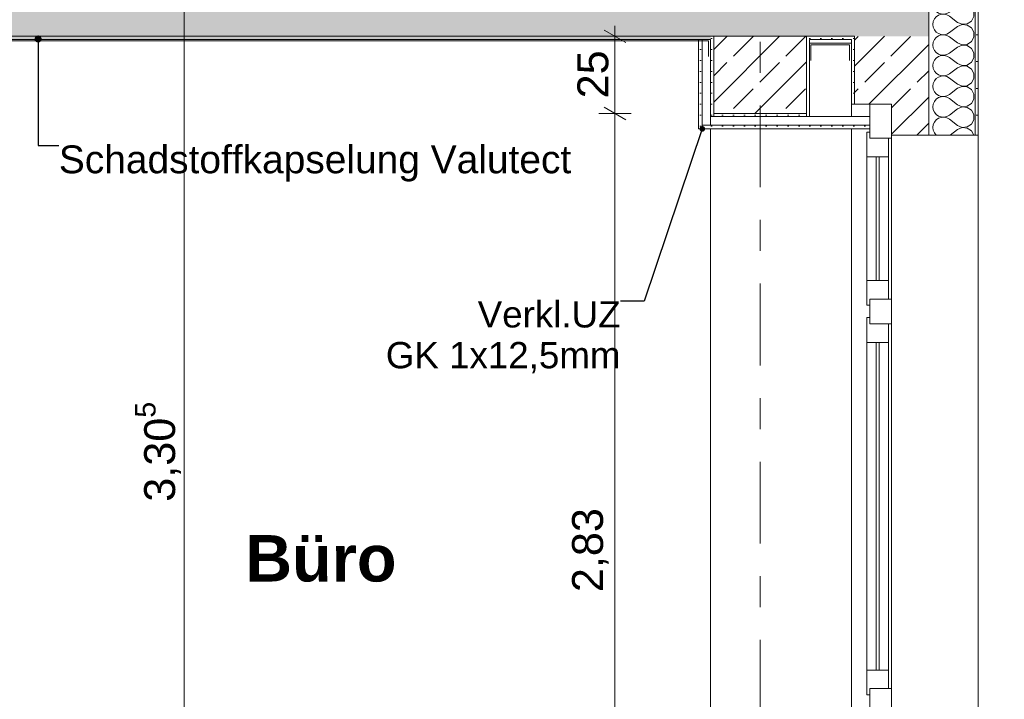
# Model space of a CAD drawing. Header units: metres. Extents: x -17.8 to 3.6, y -5.9 to 16.3.
# Tile 57 of 77: x -2.9 to 0.2, y 7.6 to 9.7. Entities that reach past the tile are written whole.
import ezdxf

# ---------------------------------------------------------------- set-up
doc = ezdxf.new("R2010")
doc.units = ezdxf.units.M
doc.header["$MEASUREMENT"] = 0
doc.linetypes.add('Strichlinie doppelt', pattern=[0.546806, 0.264583, -0.105833, 0.070556, -0.105833])
doc.linetypes.add('Wipeout_Contour', pattern=[1, 0, -1])
for name, color, linetype in [('152 - Bemaßung_ Beschriftung.Ausbau', 7, 'Continuous'), ('301 - Elemente.Linie', 7, 'Continuous'), ('451 - Universal.Achsen Raster', 7, 'Continuous'), ('603 - Struktur.Bodenplatte_ Decke Roh', 7, 'Continuous'), ('604 - Struktur.Wand Aussen', 7, 'Continuous'), ('607 - Struktur.Stütze', 7, 'Continuous'), ('608 - Struktur.Träger', 7, 'Continuous'), ('Neubau_152 - Bemaßung_ Beschriftung.Ausbau', 7, 'Continuous'), ('Neubau_653 - Abdeckung.TB Verkofferung', 7, 'Continuous')]:
    doc.layers.add(name, color=color, linetype=linetype)
doc.styles.add('ERSTELLTER_STIL_1', font='txt')
doc.styles.add('ERSTELLTER_STIL_2', font='txt')
doc.dimstyles.new('ERSTELLTER_STIL__1', dxfattribs={"dimtxt": 0.1, "dimasz": 0.0532, "dimexe": 0.18, "dimexo": 0.0625, "dimgap": 0, "dimtad": 1, "dimzin": 0, "dimdsep": 46, "dimtxsty": 'ERSTELLTER_STIL_1', "dimblk": 'ARROWHEAD_2', "dimblk1": 'ARROWHEAD_2', "dimblk2": 'ARROWHEAD_2', "dimcen": 0.09, "dimse1": 1, "dimse2": 1, "dimclrd": 7, "dimclre": 7, "dimclrt": 7, "dimazin": 0, "dimtfac": 1, "dimtdec": 4, "dimtmove": 0, "dimatfit": 3, "dimfxl": 1, "dimtolj": 1, "dimtzin": 0, "dimarcsym": 0})
doc.dimstyles.new('ERSTELLTER_STIL__4', dxfattribs={"dimtxt": 0.18, "dimasz": 0.03648, "dimexe": 0.18, "dimexo": 0.0625, "dimgap": 0, "dimtad": 0, "dimtih": 1, "dimtoh": 1, "dimdec": 4, "dimzin": 0, "dimdsep": 46, "dimcen": 0.09, "dimadec": 0, "dimazin": 0, "dimtfac": 1, "dimtdec": 4, "dimtmove": 0, "dimatfit": 3, "dimldrblk": 'ARROWHEAD_11', "dimfxl": 1, "dimtolj": 1, "dimtzin": 0, "dimarcsym": 0})
doc.dimstyles.new('ERSTELLTER_STIL__5', dxfattribs={"dimtxt": 0.18, "dimasz": 0.0456, "dimexe": 0.18, "dimexo": 0.0625, "dimgap": 0, "dimtad": 0, "dimtih": 1, "dimtoh": 1, "dimdec": 4, "dimzin": 0, "dimdsep": 46, "dimcen": 0.09, "dimadec": 0, "dimazin": 0, "dimtfac": 1, "dimtdec": 4, "dimtmove": 0, "dimatfit": 3, "dimldrblk": 'ARROWHEAD_11', "dimfxl": 1, "dimtolj": 1, "dimtzin": 0, "dimarcsym": 0})
pattern_1 = [(45, (0, 0), (-0.01767767, 0.01767767), [0, -0.025])]
pattern_2 = [(45, (0, 0), (-0.0848528, 0.0848528), []), (45, (-0.04243, 0.04243), (-0.0848528, 0.0848528), [0.09, -0.03])]

# ---------------------------------------------------------------- blocks, each defined once
blk = doc.blocks.new('*X11')
at = {"layer": '604 - Struktur.Wand Aussen', "color": 7, "linetype": 'Continuous', "lineweight": 5}
for p, q in [((0.0096, 9.9424), (0.0083, 9.9333)), ((0.0083, 9.9333), (0.0096, 9.9242)), ((0.0107, 9.945), (0.0096, 9.9424)), ((0.0883, 9.94), (0.0817, 9.945)), ((0.0883, 9.94), (0.1033, 9.9337)), ((0.1033, 9.933), (0.0883, 9.9267)), ((0.1033, 9.9337), (0.1195, 9.9352)), ((0.1195, 9.9314), (0.1033, 9.933)), ((0.1195, 9.9352), (0.133, 9.9442)), ((0.133, 9.9224), (0.1195, 9.9314)), ((0.133, 9.9442), (0.1334, 9.945)), ((0.0096, 9.9242), (0.0133, 9.9158)), ((0.0133, 9.9158), (0.0192, 9.9087)), ((0.0192, 9.9087), (0.0268, 9.9035)), ((0.0268, 9.9035), (0.0355, 9.9006)), ((0.0355, 9.8994), (0.0268, 9.8965)), ((0.0355, 9.9006), (0.0447, 9.9001)), ((0.0447, 9.8999), (0.0355, 9.8994)), ((0.0447, 9.9001), (0.0536, 9.9022)), ((0.0536, 9.8978), (0.0447, 9.8999)), ((0.0536, 9.9022), (0.0617, 9.9067)), ((0.0883, 9.9267), (0.0617, 9.9067)), ((0.1407, 9.9081), (0.133, 9.9224)), ((0.1407, 9.8919), (0.1407, 9.9081)), ((0.0096, 9.8758), (0.0083, 9.8667)), ((0.0133, 9.8842), (0.0096, 9.8758)), ((0.0192, 9.8913), (0.0133, 9.8842)), ((0.0268, 9.8965), (0.0192, 9.8913)), ((0.0617, 9.8933), (0.0536, 9.8978)), ((0.0883, 9.8733), (0.0617, 9.8933)), ((0.0883, 9.8733), (0.1033, 9.867)), ((0.1033, 9.867), (0.1195, 9.8686)), ((0.1195, 9.8686), (0.133, 9.8776)), ((0.133, 9.8776), (0.1407, 9.8919)), ((0.0083, 9.8667), (0.0096, 9.8576)), ((0.0096, 9.8576), (0.0133, 9.8491)), ((0.0133, 9.8491), (0.0192, 9.8421)), ((0.0192, 9.8421), (0.0268, 9.8369)), ((0.0268, 9.8369), (0.0355, 9.8339)), ((0.0536, 9.8355), (0.0617, 9.84)), ((0.0883, 9.86), (0.0617, 9.84)), ((0.1033, 9.8663), (0.0883, 9.86)), ((0.1195, 9.8648), (0.1033, 9.8663)), ((0.133, 9.8558), (0.1195, 9.8648)), ((0.1407, 9.8415), (0.133, 9.8558)), ((0.1407, 9.8252), (0.1407, 9.8415)), ((0.0096, 9.8091), (0.0083, 9.8)), ((0.0133, 9.8175), (0.0096, 9.8091)), ((0.0192, 9.8246), (0.0133, 9.8175)), ((0.0268, 9.8298), (0.0192, 9.8246)), ((0.0355, 9.8328), (0.0268, 9.8298)), ((0.0355, 9.8339), (0.0447, 9.8335)), ((0.0447, 9.8332), (0.0355, 9.8328)), ((0.0447, 9.8335), (0.0536, 9.8355)), ((0.0536, 9.8311), (0.0447, 9.8332)), ((0.0617, 9.8267), (0.0536, 9.8311)), ((0.0883, 9.8067), (0.0617, 9.8267)), ((0.0883, 9.8067), (0.1033, 9.8004)), ((0.1195, 9.8019), (0.133, 9.8109)), ((0.133, 9.8109), (0.1407, 9.8252)), ((0.0083, 9.8), (0.0096, 9.7909)), ((0.0096, 9.7909), (0.0133, 9.7825)), ((0.0133, 9.7825), (0.0192, 9.7754)), ((0.0192, 9.7754), (0.0268, 9.7702)), ((0.0536, 9.7689), (0.0617, 9.7733)), ((0.0883, 9.7933), (0.0617, 9.7733)), ((0.1033, 9.7996), (0.0883, 9.7933)), ((0.1033, 9.8004), (0.1195, 9.8019)), ((0.1195, 9.7981), (0.1033, 9.7996)), ((0.133, 9.7891), (0.1195, 9.7981)), ((0.1407, 9.7748), (0.133, 9.7891)), ((0.1407, 9.7585), (0.1407, 9.7748)), ((0.0096, 9.7424), (0.0083, 9.7333)), ((0.0133, 9.7509), (0.0096, 9.7424)), ((0.0192, 9.7579), (0.0133, 9.7509)), ((0.0268, 9.7631), (0.0192, 9.7579)), ((0.0268, 9.7702), (0.0355, 9.7672)), ((0.0355, 9.7661), (0.0268, 9.7631)), ((0.0355, 9.7672), (0.0447, 9.7668)), ((0.0447, 9.7665), (0.0355, 9.7661)), ((0.0447, 9.7668), (0.0536, 9.7689)), ((0.0536, 9.7645), (0.0447, 9.7665)), ((0.0617, 9.76), (0.0536, 9.7645)), ((0.0883, 9.74), (0.0617, 9.76)), ((0.1195, 9.7352), (0.133, 9.7442)), ((0.133, 9.7442), (0.1407, 9.7585)), ((0.0083, 9.7333), (0.0096, 9.7242)), ((0.0096, 9.7242), (0.0133, 9.7158)), ((0.0133, 9.7158), (0.0192, 9.7087)), ((0.0192, 9.7087), (0.0268, 9.7035)), ((0.0883, 9.7267), (0.0617, 9.7067)), ((0.0883, 9.74), (0.1033, 9.7337)), ((0.1033, 9.733), (0.0883, 9.7267)), ((0.1033, 9.7337), (0.1195, 9.7352)), ((0.1195, 9.7314), (0.1033, 9.733)), ((0.133, 9.7224), (0.1195, 9.7314)), ((0.1407, 9.7081), (0.133, 9.7224)), ((0.0133, 9.6842), (0.0096, 9.6758)), ((0.0192, 9.6913), (0.0133, 9.6842)), ((0.0268, 9.6965), (0.0192, 9.6913)), ((0.0268, 9.7035), (0.0355, 9.7006)), ((0.0355, 9.6994), (0.0268, 9.6965)), ((0.0355, 9.7006), (0.0447, 9.7001)), ((0.0447, 9.6999), (0.0355, 9.6994)), ((0.0447, 9.7001), (0.0536, 9.7022)), ((0.0536, 9.6978), (0.0447, 9.6999)), ((0.0536, 9.7022), (0.0617, 9.7067)), ((0.0617, 9.6933), (0.0536, 9.6978)), ((0.0883, 9.6733), (0.0617, 9.6933)), ((0.1195, 9.6686), (0.133, 9.6776)), ((0.133, 9.6776), (0.1407, 9.6919)), ((0.1407, 9.6919), (0.1407, 9.7081)), ((0.0096, 9.6758), (0.0083, 9.6667)), ((0.0083, 9.6667), (0.0096, 9.6576)), ((0.0096, 9.6576), (0.0133, 9.6491)), ((0.0133, 9.6491), (0.0192, 9.6421)), ((0.0883, 9.66), (0.0617, 9.64)), ((0.0883, 9.6733), (0.1033, 9.667)), ((0.1033, 9.6663), (0.0883, 9.66)), ((0.1033, 9.667), (0.1195, 9.6686)), ((0.1195, 9.6648), (0.1033, 9.6663)), ((0.133, 9.6558), (0.1195, 9.6648)), ((0.1407, 9.6415), (0.133, 9.6558)), ((0.0133, 9.6175), (0.0096, 9.6091)), ((0.0192, 9.6246), (0.0133, 9.6175)), ((0.0192, 9.6421), (0.0268, 9.6369)), ((0.0268, 9.6298), (0.0192, 9.6246)), ((0.0268, 9.6369), (0.0355, 9.6339)), ((0.0355, 9.6328), (0.0268, 9.6298)), ((0.0355, 9.6339), (0.0447, 9.6335)), ((0.0447, 9.6332), (0.0355, 9.6328)), ((0.0447, 9.6335), (0.0536, 9.6355)), ((0.0536, 9.6311), (0.0447, 9.6332)), ((0.0536, 9.6355), (0.0617, 9.64)), ((0.0617, 9.6267), (0.0536, 9.6311)), ((0.0883, 9.6067), (0.0617, 9.6267)), ((0.133, 9.6109), (0.1407, 9.6252)), ((0.1407, 9.6252), (0.1407, 9.6415)), ((0.0096, 9.6091), (0.0083, 9.6)), ((0.0083, 9.6), (0.0096, 9.5909)), ((0.0096, 9.5909), (0.0133, 9.5825)), ((0.0133, 9.5825), (0.0192, 9.5754)), ((0.0883, 9.5933), (0.0617, 9.5733)), ((0.0883, 9.6067), (0.1033, 9.6004)), ((0.1033, 9.5996), (0.0883, 9.5933)), ((0.1033, 9.6004), (0.1195, 9.6019)), ((0.1195, 9.5981), (0.1033, 9.5996)), ((0.1195, 9.6019), (0.133, 9.6109)), ((0.133, 9.5891), (0.1195, 9.5981)), ((0.1407, 9.5748), (0.133, 9.5891)), ((0.0133, 9.5509), (0.0096, 9.5424)), ((0.0192, 9.5579), (0.0133, 9.5509)), ((0.0192, 9.5754), (0.0268, 9.5702)), ((0.0268, 9.5631), (0.0192, 9.5579)), ((0.0268, 9.5702), (0.0355, 9.5672)), ((0.0355, 9.5661), (0.0268, 9.5631)), ((0.0355, 9.5672), (0.0447, 9.5668)), ((0.0447, 9.5665), (0.0355, 9.5661)), ((0.0447, 9.5668), (0.0536, 9.5689)), ((0.0536, 9.5645), (0.0447, 9.5665)), ((0.0536, 9.5689), (0.0617, 9.5733)), ((0.0617, 9.56), (0.0536, 9.5645)), ((0.0883, 9.54), (0.0617, 9.56)), ((0.133, 9.5442), (0.1407, 9.5585)), ((0.1407, 9.5585), (0.1407, 9.5748)), ((0.0096, 9.5424), (0.0083, 9.5333)), ((0.0083, 9.5333), (0.0096, 9.5242)), ((0.0096, 9.5242), (0.0133, 9.5158)), ((0.0883, 9.5267), (0.0617, 9.5067)), ((0.0883, 9.54), (0.1033, 9.5337)), ((0.1033, 9.533), (0.0883, 9.5267)), ((0.1033, 9.5337), (0.1195, 9.5352)), ((0.1195, 9.5314), (0.1033, 9.533)), ((0.1195, 9.5352), (0.133, 9.5442)), ((0.133, 9.5224), (0.1195, 9.5314)), ((0.1407, 9.5081), (0.133, 9.5224)), ((0.0133, 9.5158), (0.0192, 9.5087)), ((0.0192, 9.4913), (0.0133, 9.4842)), ((0.0192, 9.5087), (0.0268, 9.5035)), ((0.0268, 9.4965), (0.0192, 9.4913)), ((0.0268, 9.5035), (0.0355, 9.5006)), ((0.0355, 9.4994), (0.0268, 9.4965)), ((0.0355, 9.5006), (0.0447, 9.5001)), ((0.0447, 9.4999), (0.0355, 9.4994)), ((0.0447, 9.5001), (0.0536, 9.5022)), ((0.0536, 9.4978), (0.0447, 9.4999)), ((0.0536, 9.5022), (0.0617, 9.5067)), ((0.0617, 9.4933), (0.0536, 9.4978)), ((0.0883, 9.4733), (0.0617, 9.4933)), ((0.133, 9.4776), (0.1407, 9.4919)), ((0.1407, 9.4919), (0.1407, 9.5081)), ((0.0096, 9.4758), (0.0083, 9.4667)), ((0.0083, 9.4667), (0.0096, 9.4576)), ((0.0133, 9.4842), (0.0096, 9.4758)), ((0.0096, 9.4576), (0.0133, 9.4491)), ((0.0883, 9.46), (0.0617, 9.44)), ((0.0883, 9.4733), (0.1033, 9.467)), ((0.1033, 9.4663), (0.0883, 9.46)), ((0.1033, 9.467), (0.1195, 9.4686)), ((0.1195, 9.4648), (0.1033, 9.4663)), ((0.1195, 9.4686), (0.133, 9.4776)), ((0.133, 9.4558), (0.1195, 9.4648)), ((0.1407, 9.4415), (0.133, 9.4558)), ((0.0133, 9.4491), (0.0192, 9.4421)), ((0.0192, 9.4246), (0.0133, 9.4175)), ((0.0192, 9.4421), (0.0268, 9.4369)), ((0.0268, 9.4298), (0.0192, 9.4246)), ((0.0268, 9.4369), (0.0355, 9.4339)), ((0.0355, 9.4328), (0.0268, 9.4298)), ((0.0355, 9.4339), (0.0447, 9.4335)), ((0.0447, 9.4332), (0.0355, 9.4328)), ((0.0447, 9.4335), (0.0536, 9.4355)), ((0.0536, 9.4311), (0.0447, 9.4332)), ((0.0536, 9.4355), (0.0617, 9.44)), ((0.0617, 9.4267), (0.0536, 9.4311)), ((0.0883, 9.4067), (0.0617, 9.4267)), ((0.133, 9.4109), (0.1407, 9.4252)), ((0.1407, 9.4252), (0.1407, 9.4415)), ((0.0096, 9.4091), (0.0083, 9.4)), ((0.0083, 9.4), (0.0096, 9.3909)), ((0.0133, 9.4175), (0.0096, 9.4091)), ((0.0096, 9.3909), (0.0133, 9.3825)), ((0.0883, 9.3933), (0.0639, 9.375)), ((0.0883, 9.4067), (0.1033, 9.4004)), ((0.1033, 9.3996), (0.0883, 9.3933)), ((0.1033, 9.4004), (0.1195, 9.4019)), ((0.1195, 9.3981), (0.1033, 9.3996)), ((0.1195, 9.4019), (0.133, 9.4109)), ((0.133, 9.3891), (0.1195, 9.3981)), ((0.0133, 9.3825), (0.0192, 9.3754)), ((0.0192, 9.3754), (0.0198, 9.375)), ((0.1405, 9.375), (0.133, 9.3891))]:
    blk.add_line(p, q, dxfattribs=at)
blk = doc.blocks.new('*D22')
at = {"layer": '152 - Bemaßung_ Beschriftung.Ausbau', "color": 7, "linetype": 'Continuous', "lineweight": 5}
for p, q in [((1.155, -3.22), (1.155, 13.3199)), ((1.12, -3.1998), (1.19, -3.2402)), ((1.2075, -3.22), (1.1025, -3.22)), ((1.12, -3.2398), (1.19, -3.2802)), ((1.155, -3.26), (1.155, -3.22)), ((1.2075, -3.26), (1.1025, -3.26)), ((1.155, -3.2942), (1.155, -3.26))]:
    blk.add_line(p, q, dxfattribs=at)
at = {"color": 254, "linetype": 'Wipeout_Contour', "lineweight": 0, "ltscale": 14.131746}
blk.add_wipeout([(1.1537, -3.3749), (1.1537, -3.2615), (1.0162, -3.2615), (1.0162, -3.3749)], dxfattribs=at).dxf.layer = '152 - Bemaßung_ Beschriftung.Ausbau'
at = {"layer": '152 - Bemaßung_ Beschriftung.Ausbau', "color": 7, "lineweight": 5, "insert": (1.135, -3.3561), "char_height": 0.1, "attachment_point": 7, "rotation": 90, "style": 'ERSTELLTER_STIL_1'}
blk.add_mtext('\\A1;{\\pql;\\fArial|b0|i0|c0|p38;4}', dxfattribs=at)
blk = doc.blocks.new('ARROWHEAD_2')
at = {"color": 0, "linetype": 'Continuous', "lineweight": 0}
for p, q in [((-0.378, -0.655), (0.378, 0.655)), ((0, 0), (-1, 0))]:
    blk.add_line(p, q, dxfattribs=at)
blk = doc.blocks.new('*D24')
at = {"layer": '152 - Bemaßung_ Beschriftung.Ausbau', "color": 7, "linetype": 'Continuous', "lineweight": 5}
for p, q in [((1.19, 13.2997), (1.12, 13.3401)), ((1.155, 13.3199), (1.155, 13.3541)), ((1.2075, 13.3199), (1.1025, 13.3199)), ((1.155, -3.22), (1.155, 13.3199)), ((1.12, -3.1998), (1.19, -3.2402))]:
    blk.add_line(p, q, dxfattribs=at)
at = {"color": 254, "linetype": 'Wipeout_Contour', "lineweight": 0, "ltscale": 20.736463}
blk.add_wipeout([(1.1537, 4.8101), (1.1537, 5.2897), (1.0162, 5.2897), (1.0162, 4.8101)], dxfattribs=at).dxf.layer = '152 - Bemaßung_ Beschriftung.Ausbau'
at = {"layer": '152 - Bemaßung_ Beschriftung.Ausbau', "color": 7, "lineweight": 5, "insert": (1.1544, 4.8289), "char_height": 0.1, "attachment_point": 7, "rotation": 90, "style": 'ERSTELLTER_STIL_1'}
blk.add_mtext('\\A1;{\\pql;\\fArial|b0|i0|c0|p38;16,53\\fArial|b0|i0|c0|p38;\\A1{\\H.66x;\\S99^  ;}}', dxfattribs=at)
blk = doc.blocks.new('*D34')
at = {"layer": '152 - Bemaßung_ Beschriftung.Ausbau', "color": 7, "linetype": 'Continuous', "lineweight": 5}
for p, q in [((0.62, 9.4952), (0.69, 9.4548)), ((0.7075, 9.475), (0.6025, 9.475)), ((0.655, 7.465), (0.655, 9.475)), ((0.62, 7.4852), (0.69, 7.4448)), ((0.7075, 7.465), (0.6025, 7.465))]:
    blk.add_line(p, q, dxfattribs=at)
at = {"color": 254, "linetype": 'Wipeout_Contour', "lineweight": 0, "ltscale": 34.017365}
blk.add_wipeout([(0.6537, 8.3182), (0.6537, 8.6218), (0.5162, 8.6218), (0.5162, 8.3182)], dxfattribs=at).dxf.layer = '152 - Bemaßung_ Beschriftung.Ausbau'
at = {"layer": '152 - Bemaßung_ Beschriftung.Ausbau', "color": 7, "lineweight": 5, "insert": (0.635, 8.337), "char_height": 0.1, "attachment_point": 7, "rotation": 90, "style": 'ERSTELLTER_STIL_1'}
blk.add_mtext('\\A1;{\\pql;\\fArial|b0|i0|c0|p38;2,01}', dxfattribs=at)
blk = doc.blocks.new('*D35')
at = {"layer": '152 - Bemaßung_ Beschriftung.Ausbau', "color": 7, "linetype": 'Continuous', "lineweight": 5}
for p, q in [((0.7075, 10), (0.6025, 10)), ((0.62, 10.0202), (0.69, 9.9798)), ((0.655, 9.475), (0.655, 10)), ((0.62, 9.4952), (0.69, 9.4548)), ((0.7075, 9.475), (0.6025, 9.475))]:
    blk.add_line(p, q, dxfattribs=at)
at = {"layer": '152 - Bemaßung_ Beschriftung.Ausbau', "color": 7, "lineweight": 5, "insert": (0.6366, 9.6366), "char_height": 0.1, "attachment_point": 7, "rotation": 90, "style": 'ERSTELLTER_STIL_1'}
blk.add_mtext('\\A1;{\\pql;\\fArial|b0|i0|c0|p38;52\\fArial|b0|i0|c0|p38;\\A1{\\H.66x;\\S5^  ;}}', dxfattribs=at)
at = {"color": 254, "linetype": 'Wipeout_Contour', "lineweight": 0, "ltscale": 39.07027}
blk.add_wipeout([(0.6537, 9.6178), (0.6537, 9.8572), (0.5162, 9.8572), (0.5162, 9.6178)], dxfattribs=at).dxf.layer = '152 - Bemaßung_ Beschriftung.Ausbau'
blk = doc.blocks.new('*D73')
at = {"layer": '152 - Bemaßung_ Beschriftung.Ausbau', "color": 7, "linetype": 'Continuous', "lineweight": 5}
for p, q in [((-1.0545, 9.4652), (-0.9845, 9.4248)), ((-0.967, 9.445), (-1.072, 9.445)), ((-1.0195, 6.615), (-1.0195, 9.445)), ((-1.0545, 6.6352), (-0.9845, 6.5948)), ((-0.967, 6.615), (-1.072, 6.615)), ((-1.0195, 6.5808), (-1.0195, 6.615))]:
    blk.add_line(p, q, dxfattribs=at)
at = {"layer": '152 - Bemaßung_ Beschriftung.Ausbau', "color": 7, "lineweight": 5, "insert": (-1.0395, 7.897), "char_height": 0.1, "attachment_point": 7, "rotation": 90, "style": 'ERSTELLTER_STIL_1'}
blk.add_mtext('\\A1;{\\pql;\\fArial|b0|i0|c0|p38;2,83}', dxfattribs=at)
blk = doc.blocks.new('*D74')
at = {"layer": '152 - Bemaßung_ Beschriftung.Ausbau', "color": 7, "linetype": 'Continuous', "lineweight": 5}
for p, q in [((-0.9845, 9.6748), (-1.0545, 9.7152)), ((-1.0195, 9.695), (-1.0195, 9.7292)), ((-0.967, 9.695), (-1.072, 9.695)), ((-1.0195, 9.445), (-1.0195, 9.695)), ((-1.0545, 9.4652), (-0.9845, 9.4248)), ((-0.967, 9.445), (-1.072, 9.445))]:
    blk.add_line(p, q, dxfattribs=at)
at = {"layer": '152 - Bemaßung_ Beschriftung.Ausbau', "color": 7, "lineweight": 5, "insert": (-1.0395, 9.4941), "char_height": 0.1, "attachment_point": 7, "rotation": 90, "style": 'ERSTELLTER_STIL_1'}
blk.add_mtext('\\A1;{\\pql;\\fArial|b0|i0|c0|p38;25}', dxfattribs=at)
blk = doc.blocks.new('*D92')
at = {"layer": '152 - Bemaßung_ Beschriftung.Ausbau', "color": 7, "linetype": 'Continuous', "lineweight": 5}
for p, q in [((-14.855, 0), (-14.855, 13.3199)), ((-14.8025, 0), (-14.9075, 0)), ((-14.89, 0.0202), (-14.82, -0.0202)), ((-14.855, -1.75), (-14.855, 0)), ((-14.8025, -1.75), (-14.9075, -1.75)), ((-14.89, -1.7298), (-14.82, -1.7702))]:
    blk.add_line(p, q, dxfattribs=at)
at = {"color": 254, "linetype": 'Wipeout_Contour', "lineweight": 0, "ltscale": 59.837338}
blk.add_wipeout([(-14.8563, -1.0268), (-14.8563, -0.7232), (-14.9938, -0.7232), (-14.9938, -1.0268)], dxfattribs=at).dxf.layer = '152 - Bemaßung_ Beschriftung.Ausbau'
at = {"layer": '152 - Bemaßung_ Beschriftung.Ausbau', "color": 7, "lineweight": 5, "insert": (-14.875, -1.008), "char_height": 0.1, "attachment_point": 7, "rotation": 90, "style": 'ERSTELLTER_STIL_1'}
blk.add_mtext('\\A1;{\\pql;\\fArial|b0|i0|c0|p38;1,75}', dxfattribs=at)
blk = doc.blocks.new('*D93')
at = {"layer": '152 - Bemaßung_ Beschriftung.Ausbau', "color": 7, "linetype": 'Continuous', "lineweight": 5}
for p, q in [((-14.82, 13.2997), (-14.89, 13.3401)), ((-14.855, 13.3199), (-14.855, 13.3541)), ((-14.8025, 13.3199), (-14.9075, 13.3199)), ((-14.855, 0), (-14.855, 13.3199)), ((-14.89, 0.0202), (-14.82, -0.0202))]:
    blk.add_line(p, q, dxfattribs=at)
at = {"color": 254, "linetype": 'Wipeout_Contour', "lineweight": 0, "ltscale": 65.424627}
blk.add_wipeout([(-14.8563, 6.4201), (-14.8563, 6.8997), (-14.9938, 6.8997), (-14.9938, 6.4201)], dxfattribs=at).dxf.layer = '152 - Bemaßung_ Beschriftung.Ausbau'
at = {"layer": '152 - Bemaßung_ Beschriftung.Ausbau', "color": 7, "lineweight": 5, "insert": (-14.8556, 6.4389), "char_height": 0.1, "attachment_point": 7, "rotation": 90, "style": 'ERSTELLTER_STIL_1'}
blk.add_mtext('\\A1;{\\pql;\\fArial|b0|i0|c0|p38;13,31\\fArial|b0|i0|c0|p38;\\A1{\\H.66x;\\S99^  ;}}', dxfattribs=at)
blk = doc.blocks.new('*D103')
at = {"layer": '152 - Bemaßung_ Beschriftung.Ausbau', "color": 7, "linetype": 'Continuous', "lineweight": 5}
for p, q in [((-14.39, 9.4952), (-14.32, 9.4548)), ((-14.3025, 9.475), (-14.4075, 9.475)), ((-14.355, 7.465), (-14.355, 9.475)), ((-14.39, 7.4852), (-14.32, 7.4448)), ((-14.3025, 7.465), (-14.4075, 7.465))]:
    blk.add_line(p, q, dxfattribs=at)
at = {"color": 254, "linetype": 'Wipeout_Contour', "lineweight": 0, "ltscale": 66.955039}
blk.add_wipeout([(-14.3563, 8.3182), (-14.3563, 8.6218), (-14.4938, 8.6218), (-14.4938, 8.3182)], dxfattribs=at).dxf.layer = '152 - Bemaßung_ Beschriftung.Ausbau'
at = {"layer": '152 - Bemaßung_ Beschriftung.Ausbau', "color": 7, "lineweight": 5, "insert": (-14.375, 8.337), "char_height": 0.1, "attachment_point": 7, "rotation": 90, "style": 'ERSTELLTER_STIL_1'}
blk.add_mtext('\\A1;{\\pql;\\fArial|b0|i0|c0|p38;2,01}', dxfattribs=at)
blk = doc.blocks.new('*D104')
at = {"layer": '152 - Bemaßung_ Beschriftung.Ausbau', "color": 7, "linetype": 'Continuous', "lineweight": 5}
for p, q in [((-14.3025, 10), (-14.4075, 10)), ((-14.39, 10.0202), (-14.32, 9.9798)), ((-14.355, 9.475), (-14.355, 10)), ((-14.39, 9.4952), (-14.32, 9.4548)), ((-14.3025, 9.475), (-14.4075, 9.475))]:
    blk.add_line(p, q, dxfattribs=at)
at = {"layer": '152 - Bemaßung_ Beschriftung.Ausbau', "color": 7, "lineweight": 5, "insert": (-14.3734, 9.6366), "char_height": 0.1, "attachment_point": 7, "rotation": 90, "style": 'ERSTELLTER_STIL_1'}
blk.add_mtext('\\A1;{\\pql;\\fArial|b0|i0|c0|p38;52\\fArial|b0|i0|c0|p38;\\A1{\\H.66x;\\S5^  ;}}', dxfattribs=at)
at = {"color": 254, "linetype": 'Wipeout_Contour', "lineweight": 0, "ltscale": 69.656087}
blk.add_wipeout([(-14.3563, 9.6178), (-14.3563, 9.8572), (-14.4938, 9.8572), (-14.4938, 9.6178)], dxfattribs=at).dxf.layer = '152 - Bemaßung_ Beschriftung.Ausbau'
blk = doc.blocks.new('*D112')
at = {"layer": '152 - Bemaßung_ Beschriftung.Ausbau', "color": 7, "linetype": 'Continuous', "lineweight": 5}
for p, q in [((-2.3591, 10), (-2.4641, 10)), ((-2.4466, 10.0202), (-2.3766, 9.9798)), ((-2.4116, 6.695), (-2.4116, 10)), ((-2.3591, 6.695), (-2.4641, 6.695)), ((-2.4466, 6.7152), (-2.3766, 6.6748))]:
    blk.add_line(p, q, dxfattribs=at)
at = {"layer": '152 - Bemaßung_ Beschriftung.Ausbau', "color": 7, "lineweight": 5, "insert": (-2.4122, 8.1894), "char_height": 0.1, "attachment_point": 7, "rotation": 90, "style": 'ERSTELLTER_STIL_1'}
blk.add_mtext('\\A1;{\\pql;\\fArial|b0|i0|c0|p38;3,30\\fArial|b0|i0|c0|p38;\\A1{\\H.66x;\\S5^  ;}}', dxfattribs=at)
blk = doc.blocks.new('ARROWHEAD_11')
at = {"color": 0, "linetype": 'Continuous', "lineweight": 0}
blk.add_line((0, 0), (-1, 0), dxfattribs=at)
at = {"color": 0, "linetype": 'Continuous', "lineweight": 0, "const_width": 0.25, "flags": 128}
blk.add_lwpolyline([(-0.125, 0, 1), (0.125, 0, 1)], format="xyb", close=True, dxfattribs=at)

msp = doc.modelspace()

# ---------------------------------------------------------------- hatches: boundary and pattern name
at = {"layer": '603 - Struktur.Bodenplatte_ Decke Roh', "linetype": 'Continuous', "lineweight": 5}
h = msp.add_hatch(dxfattribs=at)
h.set_pattern_fill('Beton__Stahlbeton_0001', style=0, pattern_type=2)
h.set_pattern_definition(pattern_2)
h.paths.add_polyline_path([(-0.005, 9.695), (-0.005, 9.945), (-13.695, 9.945), (-13.695, 9.695), (-13.455, 9.695), (-13.31, 9.695), (-12.99, 9.695), (-8.51, 9.695), (-8.09, 9.695), (-6.01, 9.695), (-5.79, 9.695), (-5.41, 9.695), (-5.19, 9.695), (-0.71, 9.695), (-0.39, 9.695), (-0.245, 9.695)])
h = msp.add_hatch(dxfattribs=at)
h.set_pattern_fill('Gips_0001', style=0, pattern_type=2)
h.set_pattern_definition(pattern_1)
h.paths.add_polyline_path([(-5.19, 9.685), (-0.71, 9.685), (-0.71, 9.695), (-5.19, 9.695)])
h = msp.add_hatch(dxfattribs=at)
h.set_pattern_fill('Gips_0001', style=0, pattern_type=2)
h.set_pattern_definition(pattern_1)
h.paths.add_polyline_path([(-0.245, 9.695), (-0.39, 9.695), (-0.39, 9.685), (-0.245, 9.685)])
at = {"layer": '604 - Struktur.Wand Aussen', "linetype": 'Continuous', "lineweight": 5}
h = msp.add_hatch(dxfattribs=at)
h.set_pattern_fill('Verputz_0001', style=0, pattern_type=2)
h.set_pattern_definition([(0, (0, 0), (0, 0.08660254), [0, -0.05]), (0, (0.025, 0.0433), (0, 0.08660254), [0, -0.05])])
h.paths.add_polyline_path([(0.155, 9.945), (0.145, 9.945), (0.145, 9.375), (0.155, 9.375)])
h = msp.add_hatch(dxfattribs=at)
h.set_pattern_fill('Gips_0001', style=0, pattern_type=2)
h.set_pattern_definition(pattern_1)
h.paths.add_polyline_path([(-0.245, 9.685), (-0.255, 9.685), (-0.255, 9.475), (-0.245, 9.475)])
h = msp.add_hatch(dxfattribs=at)
h.set_pattern_fill('Beton__Stahlbeton_0001', style=0, pattern_type=2)
h.set_pattern_definition(pattern_2)
h.paths.add_polyline_path([(-0.245, 9.695), (-0.245, 9.685), (-0.245, 9.475), (-0.195, 9.475), (-0.125, 9.475), (-0.125, 9.375), (-0.005, 9.375), (-0.005, 9.695)])
at = {"layer": '608 - Struktur.Träger', "linetype": 'Continuous', "lineweight": 5}
h = msp.add_hatch(dxfattribs=at)
h.set_pattern_fill('Gips_0001', style=0, pattern_type=2)
h.set_pattern_definition(pattern_1)
h.paths.add_polyline_path([(-0.71, 9.435), (-0.7, 9.435), (-0.7, 9.445), (-0.7, 9.695), (-0.71, 9.695)])
h = msp.add_hatch(dxfattribs=at)
h.set_pattern_fill('Beton__Stahlbeton_0001', style=0, pattern_type=2)
h.set_pattern_definition(pattern_2)
h.paths.add_polyline_path([(-0.7, 9.445), (-0.4, 9.445), (-0.4, 9.695), (-0.7, 9.695)])
h = msp.add_hatch(dxfattribs=at)
h.set_pattern_fill('Gips_0001', style=0, pattern_type=2)
h.set_pattern_definition(pattern_1)
h.paths.add_polyline_path([(-0.4, 9.445), (-0.4, 9.435), (-0.39, 9.435), (-0.39, 9.695), (-0.4, 9.695)])
h = msp.add_hatch(dxfattribs=at)
h.set_pattern_fill('Gips_0001', style=0, pattern_type=2)
h.set_pattern_definition(pattern_1)
h.paths.add_polyline_path([(-0.4, 9.445), (-0.7, 9.445), (-0.7, 9.435), (-0.4, 9.435)])
at = {"layer": 'Neubau_653 - Abdeckung.TB Verkofferung', "linetype": 'Continuous', "lineweight": 5}
h = msp.add_hatch(dxfattribs=at)
h.set_pattern_fill('Gips_0001', style=0, pattern_type=2)
h.set_pattern_definition(pattern_1)
h.paths.add_polyline_path([(-0.7495, 9.685), (-0.7495, 9.3955), (-0.737, 9.3955), (-0.737, 9.408), (-0.737, 9.685)])
h = msp.add_hatch(dxfattribs=at)
h.set_pattern_fill('Gips_0001', style=0, pattern_type=2)
h.set_pattern_definition(pattern_1)
h.paths.add_polyline_path([(-0.39, 9.6725), (-0.255, 9.6725), (-0.255, 9.685), (-0.39, 9.685)])
h = msp.add_hatch(dxfattribs=at)
h.set_pattern_fill('Gips_0001', style=0, pattern_type=2)
h.set_pattern_definition(pattern_1)
h.paths.add_polyline_path([(-0.71, 9.408), (-0.737, 9.408), (-0.737, 9.3955), (-0.195, 9.3955), (-0.195, 9.408)])

# ---------------------------------------------------------------- linework, layer by layer
at = {"layer": '301 - Elemente.Linie', "color": 92, "linetype": 'Continuous', "lineweight": 9, "true_color": 0x00be00, "flags": 128}
for points in [[(-5.1866, 9.6292), (-5.1866, 9.6801), (-0.7173, 9.6801), (-0.7173, 9.6292)], [(-0.3866, 9.6167), (-0.3866, 9.6676), (-0.2607, 9.6676), (-0.2607, 9.6167)]]:
    msp.add_lwpolyline(points, dxfattribs=at)
at = {"layer": '451 - Universal.Achsen Raster', "color": 160, "linetype": 'Strichlinie doppelt', "lineweight": 9, "true_color": 0x3232ff}
msp.add_line((-0.55, 15.81), (-0.55, -5.5), dxfattribs=at)
at = {"layer": '603 - Struktur.Bodenplatte_ Decke Roh', "color": 7, "linetype": 'Continuous', "lineweight": 5}
for p, q in [((-0.7495, 9.685), (-5.0505, 9.685)), ((-0.255, 9.685), (-0.39, 9.685))]:
    msp.add_line(p, q, dxfattribs=at)
at = {"layer": '603 - Struktur.Bodenplatte_ Decke Roh', "color": 7, "linetype": 'Continuous', "lineweight": 13, "flags": 128}
msp.add_lwpolyline([(-0.245, 9.695), (-0.39, 9.695), (-0.4, 9.695), (-0.7, 9.695), (-0.71, 9.695), (-5.19, 9.695), (-5.2, 9.695), (-5.4, 9.695), (-5.41, 9.695), (-5.79, 9.695), (-5.8, 9.695), (-6, 9.695), (-6.01, 9.695), (-8.09, 9.695), (-8.1, 9.695), (-8.5, 9.695), (-8.51, 9.695), (-12.99, 9.695), (-13, 9.695), (-13.3, 9.695), (-13.31, 9.695), (-13.455, 9.695)], dxfattribs=at)
at = {"layer": '603 - Struktur.Bodenplatte_ Decke Roh', "color": 7, "linetype": 'Continuous', "lineweight": 5, "flags": 128}
msp.add_lwpolyline([(-0.71, 9.685), (-0.737, 9.685), (-0.7495, 9.685)], dxfattribs=at)
at = {"layer": '604 - Struktur.Wand Aussen', "color": 7, "linetype": 'Continuous', "lineweight": 5}
for p, q in [((0.145, 9.945), (0.145, 9.375)), ((0.155, 9.945), (0.155, 9.375)), ((-0.255, 9.685), (-0.255, 9.475)), ((-0.245, 9.475), (-0.255, 9.475))]:
    msp.add_line(p, q, dxfattribs=at)
at = {"layer": '604 - Struktur.Wand Aussen', "color": 7, "linetype": 'Continuous', "lineweight": 13}
for p, q in [((-0.255, 9.435), (-0.255, 9.475)), ((-0.255, 7.485), (-0.255, 9.3955)), ((-0.205, 9.385), (-0.205, 9.305)), ((-0.195, 9.385), (-0.205, 9.385)), ((-0.135, 9.365), (-0.135, 9.305)), ((-0.005, 9.375), (-0.125, 9.375)), ((-0.125, 9.365), (-0.125, 8.845)), ((0.155, 9.375), (0.155, 7.465)), ((-0.205, 8.9291), (-0.205, 9.305)), ((-0.175, 9.305), (-0.175, 8.905)), ((-0.165, 9.305), (-0.165, 8.905)), ((-0.135, 8.9289), (-0.135, 9.305)), ((-0.135, 8.9173), (-0.135, 8.9282)), ((-0.135, 8.9057), (-0.135, 8.9166)), ((-0.205, 8.905), (-0.205, 8.825)), ((-0.135, 8.905), (-0.135, 8.845)), ((-0.195, 8.825), (-0.205, 8.825)), ((-0.125, 8.845), (-0.125, 8.765)), ((-0.205, 8.785), (-0.205, 8.705)), ((-0.195, 8.785), (-0.205, 8.785)), ((-0.135, 8.765), (-0.135, 8.705)), ((-0.125, 8.765), (-0.125, 7.585)), ((-0.175, 8.705), (-0.175, 7.645)), ((-0.165, 8.705), (-0.165, 7.645)), ((-0.135, 8.6802), (-0.135, 8.7034)), ((-0.135, 8.6553), (-0.135, 8.6786)), ((-0.205, 7.9506), (-0.205, 8.6286)), ((-0.135, 8.6305), (-0.135, 8.6537)), ((-0.135, 7.741), (-0.135, 8.6289)), ((-0.135, 7.7211), (-0.135, 7.7391)), ((-0.135, 7.7097), (-0.135, 7.7195)), ((-0.135, 7.6963), (-0.135, 7.7077)), ((-0.135, 7.6783), (-0.135, 7.6947)), ((-0.135, 7.6714), (-0.135, 7.6764)), ((-0.205, 7.645), (-0.205, 7.565)), ((-0.135, 7.647), (-0.135, 7.6698)), ((-0.135, 7.645), (-0.135, 7.585)), ((-0.125, 7.585), (-0.125, 7.465)), ((-0.195, 7.565), (-0.205, 7.565))]:
    msp.add_line(p, q, dxfattribs=at)
at = {"layer": '604 - Struktur.Wand Aussen', "color": 7, "linetype": 'Continuous', "lineweight": 9}
for p, q in [((-0.205, 8.905), (-0.205, 8.9291)), ((-0.135, 8.9282), (-0.135, 8.9289)), ((-0.135, 8.9166), (-0.135, 8.9173)), ((-0.135, 8.905), (-0.135, 8.9057)), ((-0.205, 8.705), (-0.205, 8.6286)), ((-0.135, 8.705), (-0.135, 8.7034)), ((-0.135, 8.6802), (-0.135, 8.6786)), ((-0.135, 8.6553), (-0.135, 8.6537)), ((-0.135, 8.6305), (-0.135, 8.6289)), ((-0.205, 7.7214), (-0.205, 7.9506)), ((-0.135, 7.9273), (-0.135, 7.9292)), ((-0.135, 7.8959), (-0.135, 7.8979)), ((-0.135, 7.8645), (-0.135, 7.8665)), ((-0.135, 7.8332), (-0.135, 7.8351)), ((-0.135, 7.8018), (-0.135, 7.8038)), ((-0.135, 7.7704), (-0.135, 7.7724)), ((-0.135, 7.7391), (-0.135, 7.741)), ((-0.205, 7.645), (-0.205, 7.7214)), ((-0.135, 7.7195), (-0.135, 7.7211)), ((-0.135, 7.7077), (-0.135, 7.7097)), ((-0.135, 7.6947), (-0.135, 7.6963)), ((-0.135, 7.6764), (-0.135, 7.6783)), ((-0.135, 7.6698), (-0.135, 7.6714)), ((-0.135, 7.6466), (-0.135, 7.647)), ((-0.135, 7.645), (-0.135, 7.6466))]:
    msp.add_line(p, q, dxfattribs=at)
at = {"layer": '604 - Struktur.Wand Aussen', "color": 7, "linetype": 'Continuous', "lineweight": 13, "flags": 128}
for points in [[(-0.005, 9.945), (-0.005, 9.695), (-0.005, 9.375)], [(-0.245, 9.695), (-0.245, 9.685), (-0.245, 9.475)], [(-0.125, 9.475), (-0.195, 9.475), (-0.245, 9.475)], [(-0.195, 9.475), (-0.195, 9.385), (-0.195, 9.365)], [(-0.125, 9.475), (-0.125, 9.375), (-0.125, 9.365)], [(-0.125, 9.365), (-0.135, 9.365), (-0.195, 9.365)], [(-0.135, 9.305), (-0.165, 9.305), (-0.175, 9.305), (-0.195, 9.305), (-0.205, 9.305)], [(-0.135, 8.905), (-0.165, 8.905), (-0.175, 8.905), (-0.195, 8.905), (-0.205, 8.905)], [(-0.195, 8.845), (-0.195, 8.825), (-0.195, 8.785), (-0.195, 8.765)], [(-0.125, 8.845), (-0.135, 8.845), (-0.195, 8.845)], [(-0.125, 8.765), (-0.135, 8.765), (-0.195, 8.765)], [(-0.135, 8.705), (-0.165, 8.705), (-0.175, 8.705), (-0.195, 8.705), (-0.205, 8.705)], [(-0.135, 7.645), (-0.165, 7.645), (-0.175, 7.645), (-0.195, 7.645), (-0.205, 7.645)], [(-0.195, 7.585), (-0.195, 7.565), (-0.195, 7.485)], [(-0.125, 7.585), (-0.135, 7.585), (-0.195, 7.585)]]:
    msp.add_lwpolyline(points, dxfattribs=at)
at = {"layer": '604 - Struktur.Wand Aussen', "color": 7, "linetype": 'Continuous', "lineweight": 5, "flags": 128}
msp.add_lwpolyline([(0.155, 9.375), (0.145, 9.375), (0.005, 9.375), (-0.005, 9.375)], dxfattribs=at)
at = {"layer": '607 - Struktur.Stütze', "color": 7, "linetype": 'Continuous', "lineweight": 13}
msp.add_line((-0.71, 6.695), (-0.71, 9.3955), dxfattribs=at)
at = {"layer": '608 - Struktur.Träger', "color": 7, "linetype": 'Continuous', "lineweight": 13}
for p, q in [((-0.7, 9.695), (-0.7, 9.445)), ((-0.4, 9.695), (-0.4, 9.445)), ((-0.4, 9.445), (-0.7, 9.445))]:
    msp.add_line(p, q, dxfattribs=at)
at = {"layer": '608 - Struktur.Träger', "color": 7, "linetype": 'Continuous', "lineweight": 5}
for p, q in [((-0.39, 9.685), (-0.39, 9.435)), ((-0.7, 9.445), (-0.7, 9.435)), ((-0.4, 9.445), (-0.4, 9.435))]:
    msp.add_line(p, q, dxfattribs=at)
at = {"layer": 'Neubau_653 - Abdeckung.TB Verkofferung', "color": 1, "linetype": 'Continuous', "lineweight": 5}
for p, q in [((-0.7495, 9.685), (-0.7495, 9.3955)), ((-0.195, 9.435), (-0.39, 9.435))]:
    msp.add_line(p, q, dxfattribs=at)
at = {"layer": 'Neubau_653 - Abdeckung.TB Verkofferung', "color": 1, "linetype": 'Continuous', "lineweight": 5, "flags": 128}
for points in [[(-0.737, 9.685), (-0.737, 9.408), (-0.737, 9.3955)], [(-0.71, 9.685), (-0.71, 9.435), (-0.71, 9.408)], [(-0.39, 9.435), (-0.4, 9.435), (-0.7, 9.435), (-0.71, 9.435)], [(-0.195, 9.435), (-0.195, 9.408), (-0.195, 9.3955)], [(-0.195, 9.3955), (-0.737, 9.3955), (-0.7495, 9.3955)], [(-0.195, 9.408), (-0.71, 9.408), (-0.737, 9.408)]]:
    msp.add_lwpolyline(points, dxfattribs=at)
at = {"layer": 'Neubau_653 - Abdeckung.TB Verkofferung', "color": 1, "linetype": 'Continuous', "lineweight": 9, "flags": 128}
msp.add_lwpolyline([(-0.39, 9.6725), (-0.255, 9.6725), (-0.255, 9.685), (-0.39, 9.685)], close=True, dxfattribs=at)

# ---------------------------------------------------------------- block references
at = {"layer": '604 - Struktur.Wand Aussen', "color": 7, "linetype": 'Continuous', "lineweight": 5}
msp.add_blockref('*X11', (0, 0), dxfattribs=at)

# ---------------------------------------------------------------- dimensions: what is measured, and where the dimension line sits
at = {"layer": '152 - Bemaßung_ Beschriftung.Ausbau', "color": 7, "linetype": 'Continuous', "lineweight": 5}
dim = msp.add_linear_dim(base=(-1.0195, 9.695), p1=(-0.7, 9.445), p2=(-0.7, 9.695), angle=90, dimstyle='ERSTELLTER_STIL__1', dxfattribs=at)
dim.commit()
dim.dimension.update_dxf_attribs({"geometry": '*D74', "text_midpoint": (-1.0895, 9.5703), "dimtype": 160, "text_rotation": 90})

# ---------------------------------------------------------------- next in the draw order: dimensions: what is measured, and where the dimension line sits
dim = msp.add_linear_dim(base=(1.155, -3.22), p1=(-0.005, -3.26), p2=(-0.445, -3.22), angle=90, dimstyle='ERSTELLTER_STIL__1', dxfattribs=at)
dim.commit()
dim.dimension.update_dxf_attribs({"geometry": '*D22', "text_midpoint": (1.085, -3.318), "dimtype": 160, "text_rotation": 90})

# ---------------------------------------------------------------- next in the draw order: dimensions: what is measured, and where the dimension line sits
dim = msp.add_linear_dim(base=(1.155, 13.3199), p1=(-0.445, -3.22), p2=(0.145, 13.3199), angle=90, dimstyle='ERSTELLTER_STIL__1', dxfattribs=at)
dim.commit()
dim.dimension.update_dxf_attribs({"geometry": '*D24', "text_midpoint": (1.085, 5.1701), "dimtype": 160, "text_rotation": 90})

# ---------------------------------------------------------------- next in the draw order: dimensions: what is measured, and where the dimension line sits
dim = msp.add_linear_dim(base=(0.655, 9.475), p1=(-0.125, 7.465), p2=(-0.125, 9.475), angle=90, dimstyle='ERSTELLTER_STIL__1', dxfattribs=at)
dim.commit()
dim.dimension.update_dxf_attribs({"geometry": '*D34', "text_midpoint": (0.585, 8.4669), "dimtype": 160, "text_rotation": 90})

# ---------------------------------------------------------------- next in the draw order: dimensions: what is measured, and where the dimension line sits
dim = msp.add_linear_dim(base=(0.655, 10), p1=(-0.125, 9.475), p2=(-0.2649999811, 10), angle=90, dimstyle='ERSTELLTER_STIL__1', dxfattribs=at)
dim.commit()
dim.dimension.update_dxf_attribs({"geometry": '*D35', "text_midpoint": (0.5849999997, 9.8478662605), "dimtype": 160, "text_rotation": 90})

# ---------------------------------------------------------------- next in the draw order: dimensions: what is measured, and where the dimension line sits
dim = msp.add_linear_dim(base=(-1.0195, 9.445), p1=(-0.245, 6.615), p2=(-0.7, 9.445), angle=90, dimstyle='ERSTELLTER_STIL__1', dxfattribs=at)
dim.commit()
dim.dimension.update_dxf_attribs({"geometry": '*D73', "text_midpoint": (-1.0895, 8.0269), "dimtype": 160, "text_rotation": 90})

# ---------------------------------------------------------------- next in the draw order: dimensions: what is measured, and where the dimension line sits
dim = msp.add_linear_dim(base=(-14.855, 0), p1=(0.115, -1.75), p2=(-13.445, 0), angle=90, dimstyle='ERSTELLTER_STIL__1', dxfattribs=at)
dim.commit()
dim.dimension.update_dxf_attribs({"geometry": '*D92', "text_midpoint": (-14.925, -0.8781), "dimtype": 160, "text_rotation": 90})

# ---------------------------------------------------------------- next in the draw order: dimensions: what is measured, and where the dimension line sits
dim = msp.add_linear_dim(base=(-14.855, 13.3199), p1=(-13.445, 0), p2=(0.145, 13.3199), angle=90, dimstyle='ERSTELLTER_STIL__1', dxfattribs=at)
dim.commit()
dim.dimension.update_dxf_attribs({"geometry": '*D93', "text_midpoint": (-14.925, 6.7801), "dimtype": 160, "text_rotation": 90})

# ---------------------------------------------------------------- next in the draw order: dimensions: what is measured, and where the dimension line sits
dim = msp.add_linear_dim(base=(-14.355, 9.475), p1=(-0.125, 7.465), p2=(-0.125, 9.475), angle=90, dimstyle='ERSTELLTER_STIL__1', dxfattribs=at)
dim.commit()
dim.dimension.update_dxf_attribs({"geometry": '*D103', "text_midpoint": (-14.425, 8.4669), "dimtype": 160, "text_rotation": 90})

# ---------------------------------------------------------------- next in the draw order: texts
at = {"layer": '152 - Bemaßung_ Beschriftung.Ausbau', "color": 7, "linetype": 'Continuous', "lineweight": 9}
for s, insert, char_height, attachment_point, style in [('\\A1;{\\pql;\\fArial|b0|i0|c0|p38;Schadstoffkapselung\\fArial|b0|i0|c0|p38; \\fArial|b0|i0|c0|p38;Valutect}', (-2.8171, 9.3419), 0.09, 1, 'ERSTELLTER_STIL_1'), ('\\A1;{\\pql;\\fArial|b1|i0|c0|p38;Büro}', (-2.2145, 7.9293), 0.15, 7, 'ERSTELLTER_STIL_2')]:
    msp.add_mtext(s, dxfattribs=dict(at, insert=insert, char_height=char_height, attachment_point=attachment_point, style=style))
at = {"layer": 'Neubau_152 - Bemaßung_ Beschriftung.Ausbau', "color": 1, "linetype": 'Continuous', "lineweight": 13, "insert": (-1.0014, 8.8381), "char_height": 0.085, "attachment_point": 3, "line_spacing_factor": 0.931709, "style": 'ERSTELLTER_STIL_1'}
msp.add_mtext('\\A1;{\\pqr;\\fArial|b0|i0|c0|p38;Verkl.U\\fArial|b0|i0|c0|p38;Z\\P\\pqr;\\fArial|b0|i0|c0|p38;GK\\fArial|b0|i0|c0|p38; 1x12,5mm}', dxfattribs=at)

# ---------------------------------------------------------------- next in the draw order: dimensions: what is measured, and where the dimension line sits
at = {"layer": '152 - Bemaßung_ Beschriftung.Ausbau', "color": 7, "linetype": 'Continuous', "lineweight": 5}
dim = msp.add_linear_dim(base=(-14.355, 10), p1=(-0.125, 9.475), p2=(-13.4350000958, 10), angle=90, dimstyle='ERSTELLTER_STIL__1', dxfattribs=at)
dim.commit()
dim.dimension.update_dxf_attribs({"geometry": '*D104', "text_midpoint": (-14.4250000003, 9.8478662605), "dimtype": 160, "text_rotation": 90})

# ---------------------------------------------------------------- next in the draw order: leaders
at = {"layer": 'Neubau_152 - Bemaßung_ Beschriftung.Ausbau', "color": 1, "linetype": 'Continuous', "lineweight": 13, "annotation_type": 0, "has_hookline": 1, "hookline_direction": 1, "text_width": 0.7444}
msp.add_leader([(-0.737, 9.3955), (-0.925, 8.8381), (-1.0014, 8.8381)], dimstyle='ERSTELLTER_STIL__4', dxfattribs=at)

# ---------------------------------------------------------------- next in the draw order: dimensions: what is measured, and where the dimension line sits
at = {"layer": '152 - Bemaßung_ Beschriftung.Ausbau', "color": 7, "linetype": 'Continuous', "lineweight": 5}
dim = msp.add_linear_dim(base=(-2.4115701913, 10), p1=(-0.255, 6.695), p2=(-0.2549999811, 10), angle=90, dimstyle='ERSTELLTER_STIL__1', dxfattribs=at)
dim.commit()
dim.dimension.update_dxf_attribs({"geometry": '*D112', "text_midpoint": (-2.4815701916, 8.4543704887), "dimtype": 160, "text_rotation": 90})

# ---------------------------------------------------------------- next in the draw order: leaders
at = {"layer": '152 - Bemaßung_ Beschriftung.Ausbau', "color": 7, "linetype": 'Continuous', "lineweight": 9, "annotation_type": 0, "has_hookline": 1, "hookline_direction": 0, "text_width": 1.6483}
msp.add_leader([(-2.8843, 9.6862), (-2.8843, 9.3419), (-2.8171, 9.3419)], dimstyle='ERSTELLTER_STIL__5', dxfattribs=at)

doc.saveas('drawing.dxf')
